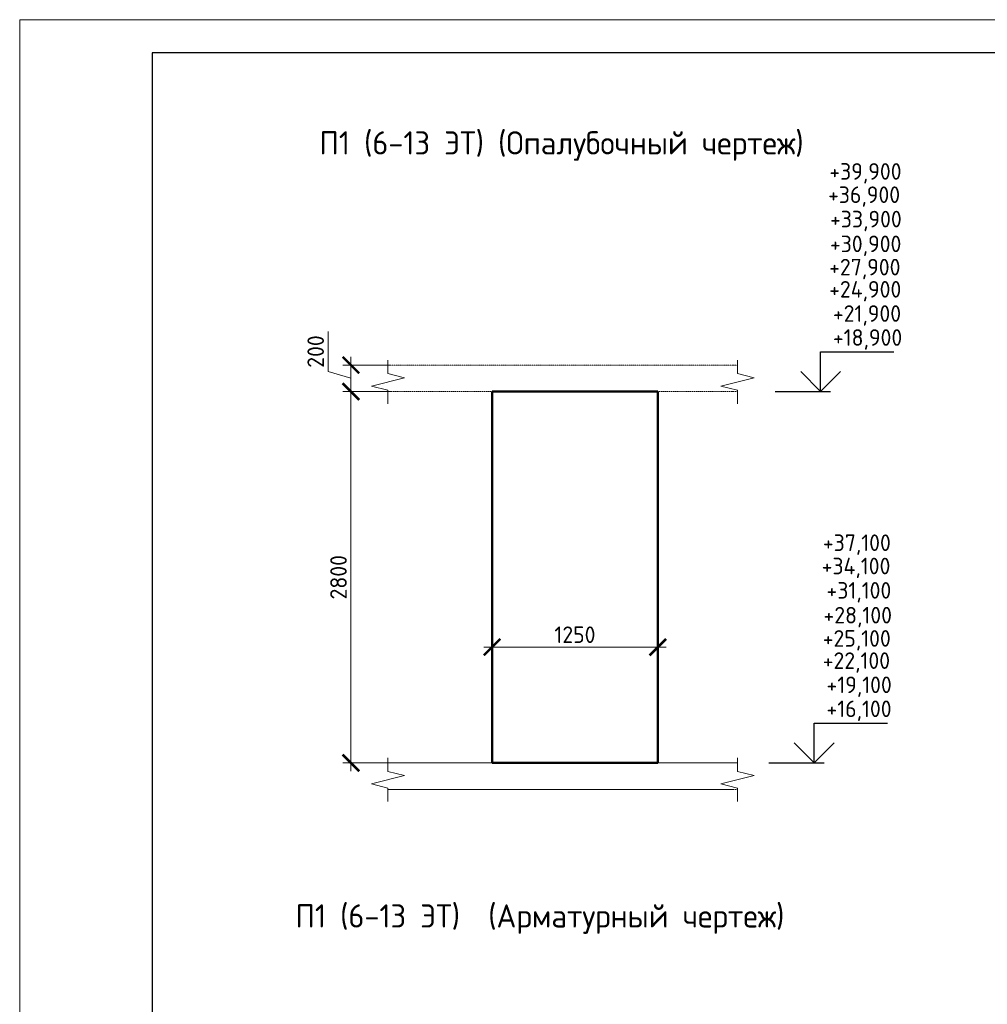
# Model space of a CAD drawing. Header units: millimetres. Extents: x 369815 to 1481759, y -423071 to -27917.
# Tile 62 of 256: x 497794 to 512391, y -250723 to -235873. Entities that reach past the tile are written whole.
import ezdxf

# ---------------------------------------------------------------- set-up
doc = ezdxf.new("R2010")
doc.units = ezdxf.units.MM
doc.linetypes.add('01 Штриховая _4 мм_', pattern=[6, 3.5, -2.5])
for name, color, linetype, lineweight in [('AF_Perekritie', 90, 'Continuous', 18), ('AF_Stena', 90, 'Continuous', 18), ('KR_Fundament', 253, 'Continuous', 18), ('РАЗМЕРЫ', 1, 'Continuous', 9), ('ТОНКИЕ', 7, 'Continuous', 9)]:
    doc.layers.add(name, color=color, linetype=linetype, lineweight=lineweight)
doc.layers.add('ТОЛСТЫЕ_ОСНОВНЫЕ', color=6, linetype='Continuous')
doc.styles.add('GOST-2.304_Type-B', font='GOST_Common.ttf')
doc.dimstyles.new('мой 25', dxfattribs={"dimscale": 100, "dimtxt": 2.5, "dimasz": 2.5, "dimexe": 1.25, "dimexo": 0.625, "dimtad": 1, "dimdec": 0, "dimlfac": 0.5, "dimtxsty": 'GOST-2.304_Type-B', "dimblk": 'ARCHTICK', "dimcen": 2.5, "dimdle": 1.25, "dimaunit": 1, "dimadec": 1, "dimazin": 2, "dimtfac": 1, "dimtdec": 0, "dimtmove": 1, "dimatfit": 3, "dimfxl": 6, "dimfxlon": 1, "dimtfill": 1, "dimlwd": -1, "dimlwe": -1, "dimarcsym": 0})

# ---------------------------------------------------------------- blocks, each defined once
blk = doc.blocks.new('_ArchTick')
at = {"color": 0, "linetype": 'ByBlock', "const_width": 0.15}
blk.add_lwpolyline([(-0.5, -0.5), (0.5, 0.5)], dxfattribs=at)
blk = doc.blocks.new('*D834')
at = {"layer": 'DEFPOINTS', "color": 0, "transparency": 16777216}
for p in [(504920, -243538), (507420, -243538), (507420, -245336)]:
    blk.add_point(p, dxfattribs=at)
at = {"layer": 'РАЗМЕРЫ', "color": 0, "linetype": 'Continuous', "transparency": 16777216}
for p, q in [((504920, -244736), (504920, -245461)), ((507420, -244736), (507420, -245461)), ((504795, -245336), (507545, -245336))]:
    blk.add_line(p, q, dxfattribs=at)
at = {"layer": 'РАЗМЕРЫ', "color": 0, "transparency": 16777216, "xscale": 250, "yscale": 250, "zscale": 250, "rotation": 180}
blk.add_blockref('_ArchTick', (504920, -245336), dxfattribs=at)
at = {"layer": 'РАЗМЕРЫ', "color": 0, "transparency": 16777216, "xscale": 250, "yscale": 250, "zscale": 250}
blk.add_blockref('_ArchTick', (507420, -245336), dxfattribs=at)
at = {"layer": 'РАЗМЕРЫ', "color": 0, "transparency": 16777216, "insert": (506170, -245149), "char_height": 250, "attachment_point": 5, "style": 'GOST-2.304_Type-B', "bg_fill": 3, "box_fill_scale": 1.1, "bg_fill_color": 256, "bg_fill_true_color": 13158600, "bg_fill_transparency": 0}
blk.add_mtext('1250', dxfattribs=at)
blk = doc.blocks.new('*D858')
at = {"layer": 'DEFPOINTS', "color": 0, "transparency": 16777216}
for p in [(503710, -241082), (502791, -241482), (503710, -241482)]:
    blk.add_point(p, dxfattribs=at)
at = {"layer": 'РАЗМЕРЫ', "color": 0, "linetype": 'Continuous', "transparency": 16777216}
for p, q in [((502447, -241178), (502447, -240578)), ((502791, -240957), (502791, -241607)), ((503391, -241082), (502666, -241082)), ((502791, -241282), (502447, -241178)), ((503391, -241482), (502666, -241482))]:
    blk.add_line(p, q, dxfattribs=at)
at = {"layer": 'РАЗМЕРЫ', "color": 0, "transparency": 16777216, "xscale": 250, "yscale": 250, "zscale": 250}
for p, rotation in [((502791, -241082), 90), ((502791, -241482), 270)]:
    blk.add_blockref('_ArchTick', p, dxfattribs=dict(at, rotation=rotation))
at = {"layer": 'РАЗМЕРЫ', "color": 0, "transparency": 16777216, "insert": (502259, -240878), "char_height": 250, "attachment_point": 5, "rotation": 90, "style": 'GOST-2.304_Type-B', "bg_fill": 3, "box_fill_scale": 1.1, "bg_fill_color": 256, "bg_fill_true_color": 13158600, "bg_fill_transparency": 0}
blk.add_mtext('200', dxfattribs=at)
blk = doc.blocks.new('*D859')
at = {"layer": 'DEFPOINTS', "color": 0, "transparency": 16777216}
for p in [(503710, -241482), (502791, -247082), (504268, -247082)]:
    blk.add_point(p, dxfattribs=at)
at = {"layer": 'РАЗМЕРЫ', "color": 0, "linetype": 'Continuous', "transparency": 16777216}
for p, q in [((502791, -241357), (502791, -247207)), ((503391, -241482), (502666, -241482)), ((503391, -247082), (502666, -247082))]:
    blk.add_line(p, q, dxfattribs=at)
at = {"layer": 'РАЗМЕРЫ', "color": 0, "transparency": 16777216, "xscale": 250, "yscale": 250, "zscale": 250}
for p, rotation in [((502791, -241482), 90), ((502791, -247082), 270)]:
    blk.add_blockref('_ArchTick', p, dxfattribs=dict(at, rotation=rotation))
at = {"layer": 'РАЗМЕРЫ', "color": 0, "transparency": 16777216, "insert": (502603, -244282), "char_height": 250, "attachment_point": 5, "rotation": 90, "style": 'GOST-2.304_Type-B', "bg_fill": 3, "box_fill_scale": 1.1, "bg_fill_color": 256, "bg_fill_true_color": 13158600, "bg_fill_transparency": 0}
blk.add_mtext('2800', dxfattribs=at)
blk = doc.blocks.new('*U78')
at = {"layer": 'ТОЛСТЫЕ_ОСНОВНЫЕ', "color": 6}
blk.add_lwpolyline([(20, 5), (415, 5), (415, 292), (20, 292)], close=True, dxfattribs=at)
at = {"layer": 'ТОНКИЕ'}
blk.add_lwpolyline([(0, 0), (420, 0), (420, 297), (0, 297)], close=True, dxfattribs=at)

msp = doc.modelspace()

# ---------------------------------------------------------------- linework, layer by layer
at = {"elevation": 3100}
for points in [[(509875.7, -240881.6), (510980.9, -240881.6)], [(509875.7, -241481.6), (509875.7, -240881.6)], [(510175.7, -241181.6), (509875.7, -241481.6), (509575.7, -241181.6)], [(509191.1, -241481.6), (510025.7, -241481.6)], [(509778.9, -246481.6), (510884.2, -246481.6)], [(509778.9, -247081.6), (509778.9, -246481.6)], [(510078.9, -246781.6), (509778.9, -247081.6), (509478.9, -246781.6)], [(509094.3, -247081.6), (509928.9, -247081.6)]]:
    msp.add_lwpolyline(points, dxfattribs=at)
at = {"layer": 'AF_Perekritie', "linetype": '01 Штриховая _4 мм_', "lineweight": 9}
for p, q in [((508539.9, -241081.6, 3100), (503349.1, -241081.6, 3100)), ((508540, -241081.6, 3100), (508621.3, -241081.6, 3100)), ((503349.1, -241481.6, 3100), (508539.9, -241481.6, 3100)), ((508621.3, -241481.6, 3100), (508540, -241481.6, 3100)), ((508540, -247081.6, 3100), (508621.3, -247081.6, 3100)), ((508621.3, -247481.6, 3100), (508540, -247481.6, 3100))]:
    msp.add_line(p, q, dxfattribs=at)
at = {"layer": 'AF_Stena', "lineweight": 50}
for p, q in [((507419.8, -241481.6, 3100), (504919.8, -241481.6, 3100)), ((504919.8, -241481.6, 3100), (504919.8, -247081.6, 3100)), ((507419.8, -247081.6, 3100), (507419.8, -241481.6, 3100)), ((504919.8, -247081.6, 3100), (507419.8, -247081.6, 3100))]:
    msp.add_line(p, q, dxfattribs=at)
at = {"layer": 'AF_Stena', "lineweight": 20, "elevation": 3100}
for points in [[(503349.1, -241156.6), (503349.1, -241006.6)], [(508621.3, -241156.6), (508621.3, -241006.6)], [(503349.1, -241156.6), (503349.1, -241211.6)], [(508621.3, -241156.6), (508621.3, -241211.6)], [(503599.1, -241274.1), (503099.1, -241399.1)], [(503349.1, -241211.6), (503599.1, -241274.1)], [(508871.3, -241274.1), (508371.3, -241399.1)], [(508621.3, -241211.6), (508871.3, -241274.1)], [(503099.1, -241399.1), (503349.1, -241461.6)], [(508371.3, -241399.1), (508621.3, -241461.6)], [(503349.1, -241461.6), (503349.1, -241516.6)], [(503349.1, -241516.6), (503349.1, -241666.6)], [(508621.3, -241461.6), (508621.3, -241516.6)], [(508621.3, -241516.6), (508621.3, -241666.6)], [(508621.3, -247156.6), (508621.3, -247006.6)], [(508621.3, -247156.6), (508621.3, -247211.6)], [(508621.3, -247211.6), (508871.3, -247274.1)], [(503099.1, -247399.1), (503349.1, -247461.6)], [(508871.3, -247274.1), (508371.3, -247399.1)], [(508371.3, -247399.1), (508621.3, -247461.6)], [(503349.1, -247461.6), (503349.1, -247516.6)], [(503349.1, -247516.6), (503349.1, -247666.6)], [(508621.3, -247461.6), (508621.3, -247516.6)], [(508621.3, -247516.6), (508621.3, -247666.6)]]:
    msp.add_lwpolyline(points, dxfattribs=at)
at = {"layer": 'KR_Fundament', "lineweight": 9}
for p, q in [((508621.3, -247081.6, 3100), (503349.1, -247081.6, 3100)), ((503349.1, -247481.6, 3100), (508539.9, -247481.6, 3100))]:
    msp.add_line(p, q, dxfattribs=at)

# ---------------------------------------------------------------- texts
at = {"style": 'GOST-2.304_Type-B'}
for s, p in [('+39,900', (510007.3, -238286.6, 3100)), ('+36,900', (509988.4, -238638, 3100)), ('+33,900', (510018.3, -239005.4, 3100)), ('+30,900', (510016.7, -239379.2, 3100)), ('+27,900', (510004.9, -239729.9, 3100)), ('+24,900', (510004.9, -240064.7, 3100)), ('+21,900', (510061.6, -240429.6, 3100)), ('+18,900', (510061.6, -240791.6, 3100)), ('+37,100', (509910.5, -243886.6, 3100)), ('+34,100', (509891.7, -244238, 3100)), ('+31,100', (509964.8, -244605.4, 3100)), ('+28,100', (509920, -244979.2, 3100)), ('+25,100', (509908.2, -245329.9, 3100)), ('+22,100', (509908.2, -245664.7, 3100)), ('+19,100', (509964.8, -246029.6, 3100)), ('+16,100', (509964.8, -246391.6, 3100))]:
    msp.add_text(s, height=250, dxfattribs=at).set_placement(p)
at = {"layer": 'РАЗМЕРЫ', "char_height": 350, "attachment_point": 5, "style": 'GOST-2.304_Type-B'}
for s, width, insert in [('П1 (6-13 ЭТ) (Опалубочный чертеж)', 9816.088, (505966.8, -237778.9, 3100)), ('П1 (6-13 ЭТ)  (Арматурный чертеж)', 10326.693, (505641, -249437.7, 3100))]:
    msp.add_mtext_dynamic_manual_height_columns(s, width=width, gutter_width=625, heights=[0], dxfattribs=dict(at, insert=insert))

# ---------------------------------------------------------------- next in the draw order: dimensions: what is measured, and where the dimension line sits
at = {"layer": 'РАЗМЕРЫ', "color": 146}
dim = msp.add_linear_dim(base=(502790.6, -241481.6, 3100), p1=(503709.5, -241081.6, 3100), p2=(503709.5, -241481.6, 3100), angle=90, dimstyle='мой 25', dxfattribs=at)
dim.commit()
dim.dimension.update_dxf_attribs({"geometry": '*D858', "text_midpoint": (502259.3, -241115.9, 3100)})
at = {"layer": 'РАЗМЕРЫ', "color": 146, "true_color": 0x006272}
dim = msp.add_linear_dim(base=(507419.8, -245336.3, 3100), p1=(504919.8, -243538.3, 3100), p2=(507419.8, -243538.3, 3100), dimstyle='мой 25', dxfattribs=at)
dim.commit()
dim.dimension.update_dxf_attribs({"geometry": '*D834', "text_midpoint": (506169.8, -245148.8, 3100)})

# ---------------------------------------------------------------- next in the draw order: dimensions: what is measured, and where the dimension line sits
at = {"layer": 'РАЗМЕРЫ', "color": 146}
dim = msp.add_linear_dim(base=(502790.6, -247081.6, 3100), p1=(503709.5, -241481.6, 3100), p2=(504268.2, -247081.6, 3100), angle=90, dimstyle='мой 25', dxfattribs=at)
dim.commit()
dim.dimension.update_dxf_attribs({"geometry": '*D859', "text_midpoint": (502603.1, -244281.6, 3100)})

# ---------------------------------------------------------------- next in the draw order: linework, layer by layer
at = {"layer": 'AF_Stena', "lineweight": 20, "elevation": 3100}
for points in [[(503349.1, -247156.6), (503349.1, -247006.6)], [(503349.1, -247156.6), (503349.1, -247211.6)], [(503349.1, -247211.6), (503599.1, -247274.1)], [(503599.1, -247274.1), (503099.1, -247399.1)]]:
    msp.add_lwpolyline(points, dxfattribs=at)
at = {"layer": 'KR_Fundament', "lineweight": 9}
msp.add_line((508539.9, -247081.6, 3100), (503349.1, -247081.6, 3100), dxfattribs=at)

# ---------------------------------------------------------------- next in the draw order: block references
at = {"xscale": 100, "yscale": 100, "zscale": 100}
msp.add_blockref('*U78', (497793.5, -265573.2, 3100), dxfattribs=at)

doc.saveas('drawing.dxf')
